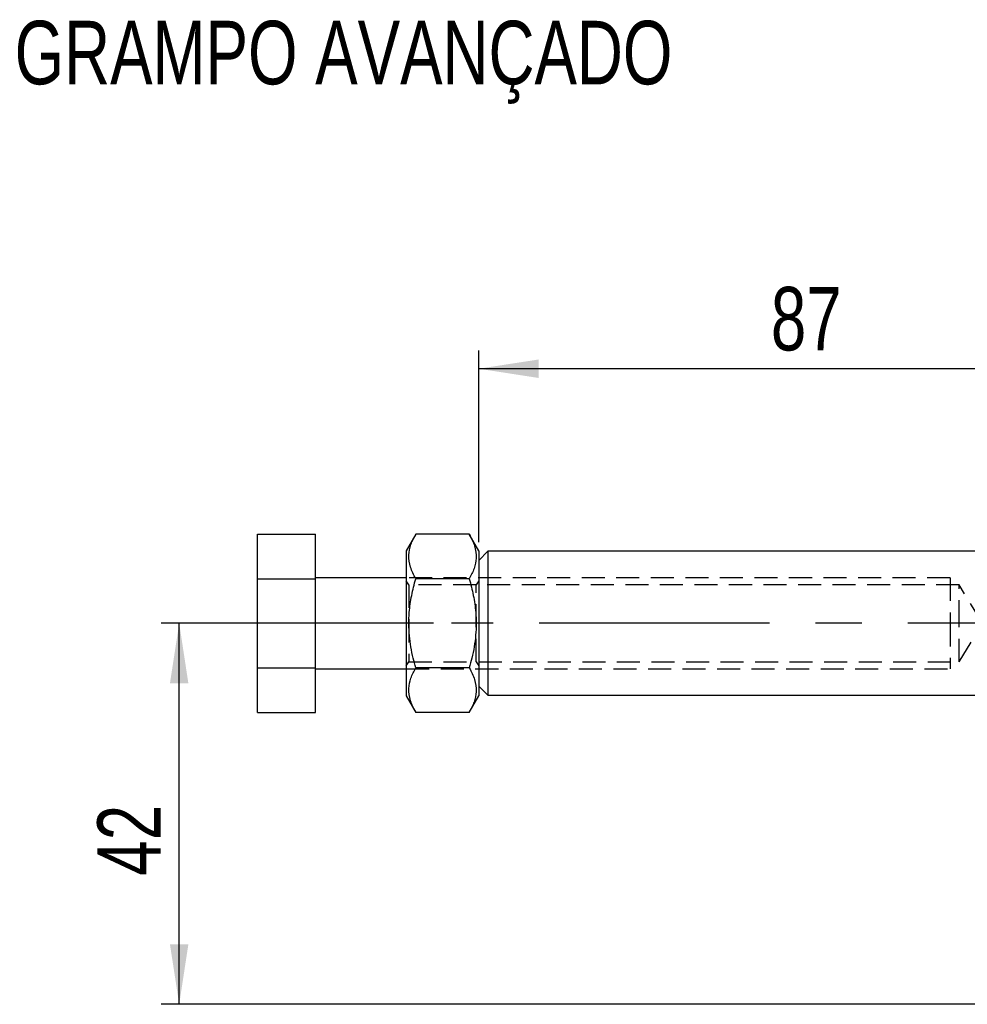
# Model space of a CAD drawing. Extents: x 76 to 781, y 22 to 547.
# Tile 12 of 19: x 90 to 194, y 404 to 513. Entities that reach past the tile are written whole.
import ezdxf

# ---------------------------------------------------------------- set-up
doc = ezdxf.new("R2010")
doc.units = 0
doc.header["$LTSCALE"] = 2
doc.linetypes.add('CENTERX2', pattern=[20.32, 12.7, -2.54, 2.54, -2.54])
doc.linetypes.add('HIDDEN', pattern=[1.905, 1.27, -0.635])
doc.layers.get('0').update_dxf_attribs({"linetype": 'CONTINUOUS'})
doc.styles.add('SLDTEXTSTYLE0', font='TXT', dxfattribs={"width": 0.75})
doc.dimstyles.new('SLDDIMSTYLE0', dxfattribs={"dimtxt": 7, "dimasz": 6.604, "dimexe": 0, "dimexo": 0.0625, "dimgap": 1.75, "dimtad": 1, "dimdec": 3, "dimrnd": 1e-09, "dimzin": 12, "dimtxsty": 'SLDTEXTSTYLE0', "dimsah": 1, "dimcen": 0.09, "dimazin": 3, "dimtfac": 1, "dimtdec": 3, "dimtofl": 0, "dimtmove": 0, "dimatfit": 3, "dimtolj": 1, "dimtzin": 12})
doc.dimstyles.new('SLDDIMSTYLE1', dxfattribs={"dimtxt": 7, "dimasz": 6.604, "dimexe": 0, "dimexo": 0.0625, "dimgap": 1.75, "dimtad": 1, "dimdec": 0, "dimrnd": 1e-09, "dimzin": 12, "dimtxsty": 'SLDTEXTSTYLE0', "dimsah": 1, "dimcen": 0.09, "dimazin": 3, "dimtfac": 1, "dimtdec": 0, "dimtofl": 0, "dimtmove": 0, "dimatfit": 3, "dimtolj": 1, "dimtzin": 12})

# ---------------------------------------------------------------- blocks, each defined once
blk = doc.blocks.new('_D')
at = {"color": 179, "linetype": 'CONTINUOUS'}
for p, q in [((135.44, 445.98), (105.39, 445.98)), ((107.39, 403.98), (107.39, 445.98)), ((248.79, 403.98), (105.39, 403.98))]:
    blk.add_line(p, q, dxfattribs=at)
for points in [[(107.39, 445.98), (106.37, 439.37), (108.4, 439.37)], [(107.39, 403.98), (108.4, 410.58), (106.37, 410.58)]]:
    blk.add_solid(points, dxfattribs=at)
at = {"color": 179, "linetype": 'CONTINUOUS', "insert": (98.36, 418.15, 0.1), "char_height": 7, "attachment_point": 1, "rotation": 90, "style": 'SLDTEXTSTYLE0'}
blk.add_mtext('42', dxfattribs=at)
blk = doc.blocks.new('_D_2')
at = {"color": 179, "linetype": 'CONTINUOUS'}
for p, q in [((140.44, 454.91), (140.44, 476.04)), ((227.79, 461.98), (227.79, 476.04)), ((227.79, 474.04), (140.44, 474.04))]:
    blk.add_line(p, q, dxfattribs=at)
for points in [[(140.44, 474.04), (147.04, 473.02), (147.04, 475.06)], [(227.79, 474.04), (221.18, 475.06), (221.18, 473.02)]]:
    blk.add_solid(points, dxfattribs=at)
at = {"color": 179, "linetype": 'CONTINUOUS', "insert": (172.66, 483.06, 0.1), "char_height": 7, "attachment_point": 1, "style": 'SLDTEXTSTYLE0'}
blk.add_mtext('87', dxfattribs=at)

msp = doc.modelspace()

# ---------------------------------------------------------------- linework, layer by layer
at = {"color": 7, "linetype": 'CONTINUOUS'}
for p, q in [((116.0356, 455.7904), (122.4356, 455.7904)), ((116.0356, 450.8829), (116.0356, 455.7904)), ((122.4356, 450.8829), (122.4356, 455.7904)), ((133.4834, 455.7904), (132.4356, 453.9755)), ((139.3877, 455.7904), (133.4834, 455.7904)), ((140.4356, 453.9755), (139.3877, 455.7904)), ((132.4356, 453.9755), (132.4356, 437.9755)), ((140.4356, 453.9755), (140.4356, 437.9755)), ((141.4356, 453.913), (140.4356, 452.913)), ((227.7856, 453.913), (141.4356, 453.913)), ((141.4356, 453.913), (141.4356, 445.9755)), ((116.0356, 450.8829), (122.4356, 450.8829)), ((116.0356, 441.068), (116.0356, 450.8829)), ((132.4356, 450.9755), (122.4356, 450.9755)), ((122.4356, 441.068), (122.4356, 450.8829)), ((139.3877, 450.8829), (133.4834, 450.8829)), ((141.4356, 445.9755), (141.4356, 438.038)), ((116.0356, 441.068), (122.4356, 441.068)), ((116.0356, 436.1605), (116.0356, 441.068)), ((122.4356, 436.1605), (122.4356, 441.068)), ((122.4356, 440.9755), (132.4356, 440.9755)), ((139.3877, 441.068), (133.4834, 441.068)), ((140.4356, 439.038), (141.4356, 438.038)), ((132.4356, 437.9755), (133.4834, 436.1605)), ((139.3877, 436.1605), (140.4356, 437.9755)), ((141.4356, 438.038), (227.7856, 438.038)), ((116.0356, 436.1605), (122.4356, 436.1605)), ((139.3877, 436.1605), (133.4834, 436.1605))]:
    msp.add_line(p, q, dxfattribs=at)
at = {"color": 7, "linetype": 'HIDDEN'}
for p, q in [((192.4356, 450.9755), (132.4356, 450.9755)), ((132.7319, 450.2255), (132.4356, 450.6487)), ((140.4356, 450.6487), (140.1392, 450.2255)), ((192.4356, 450.9755), (192.4356, 445.9755)), ((132.7319, 450.2255), (132.7319, 441.7255)), ((140.1392, 450.2255), (132.7319, 450.2255)), ((140.1392, 441.7255), (140.1392, 450.2255)), ((193.4356, 450.2255), (140.4356, 450.2255)), ((193.4356, 445.9755), (193.4356, 450.2255)), ((195.9892, 445.9755), (193.4356, 450.2255)), ((192.4356, 445.9755), (192.4356, 440.9755)), ((193.4356, 441.7255), (193.4356, 445.9755)), ((193.4356, 441.7255), (195.9892, 445.9755)), ((132.4356, 441.3022), (132.7319, 441.7255)), ((132.4356, 440.9755), (192.4356, 440.9755)), ((132.7319, 441.7255), (140.1392, 441.7255)), ((140.1392, 441.7255), (140.4356, 441.3022)), ((140.4356, 441.7255), (193.4356, 441.7255))]:
    msp.add_line(p, q, dxfattribs=at)
at = {"color": 179, "linetype": 'CENTERX2'}
msp.add_line((294.4356, 445.9755), (137.4356, 445.9755), dxfattribs=at)
at = {"color": 7, "linetype": 'CONTINUOUS'}
for points, knots in [([(133.4834, 450.8829), (133.2642, 451.3089), (132.8209, 452.17), (132.6587, 453.4458), (132.8967, 454.6654), (133.2867, 455.4131), (133.4834, 455.7904)], [0, 0, 0, 0, 0.26460505, 0.53494778, 0.76534285, 1, 1, 1, 1]), ([(139.3877, 455.7904), (139.607, 455.3645), (140.0503, 454.5034), (140.2125, 453.2275), (139.9744, 452.0079), (139.5845, 451.2602), (139.3877, 450.8829)], [0, 0, 0, 0, 0.26460499, 0.53494774, 0.76534283, 1, 1, 1, 1]), ([(133.4834, 441.068), (133.3857, 441.4241), (133.067, 442.5853), (132.7158, 444.623), (132.7027, 446.9507), (132.997, 449.0512), (133.3207, 450.2701), (133.4834, 450.8829)], [0, 0, 0, 0, 0.11125803, 0.36275106, 0.62031529, 0.80911489, 1, 1, 1, 1]), ([(139.3877, 450.8829), (139.5489, 450.2763), (139.8728, 449.0575), (140.1655, 446.9782), (140.1577, 444.6448), (139.8097, 442.6059), (139.4854, 441.4241), (139.3877, 441.068)], [0, 0, 0, 0, 0.18896437, 0.37968237, 0.63081954, 0.88874242, 1, 1, 1, 1]), ([(133.4834, 436.1605), (133.2642, 436.5864), (132.8209, 437.4476), (132.6587, 438.7234), (132.8967, 439.943), (133.2867, 440.6907), (133.4834, 441.068)], [0, 0, 0, 0, 0.26460499, 0.53494774, 0.76534301, 1, 1, 1, 1]), ([(139.3877, 441.068), (139.607, 440.6421), (140.0503, 439.781), (140.2125, 438.5051), (139.9744, 437.2855), (139.5845, 436.5378), (139.3877, 436.1605)], [0, 0, 0, 0, 0.26460487, 0.53494759, 0.76534285, 1, 1, 1, 1])]:
    msp.add_open_spline(points, degree=3, knots=knots, dxfattribs=at)

# ---------------------------------------------------------------- texts
at = {"color": 179, "linetype": 'CONTINUOUS', "insert": (89.2382, 512.3925), "char_height": 7, "attachment_point": 1, "style": 'SLDTEXTSTYLE0'}
msp.add_mtext('GRAMPO AVANÇADO', dxfattribs=at)

# ---------------------------------------------------------------- dimensions: what is measured, and where the dimension line sits
at = {"color": 179, "linetype": 'CONTINUOUS'}
dim = msp.add_linear_dim(base=(140.4356, 474.0398), p1=(227.7856, 459.9755), p2=(140.4356, 452.913), dimstyle='SLDDIMSTYLE1', dxfattribs=at)
dim.commit()
dim.dimension.update_dxf_attribs({"geometry": '_D_2', "text_midpoint": (180.6753, 474.0398), "dimtype": 160})
dim = msp.add_linear_dim(base=(107.385, 445.9755), p1=(250.7856, 403.9755), p2=(137.4356, 445.9755), angle=90, dimstyle='SLDDIMSTYLE0', dxfattribs=at)
dim.commit()
dim.dimension.update_dxf_attribs({"geometry": '_D', "text_midpoint": (107.385, 426.1685), "dimtype": 160})

doc.saveas('drawing.dxf')
